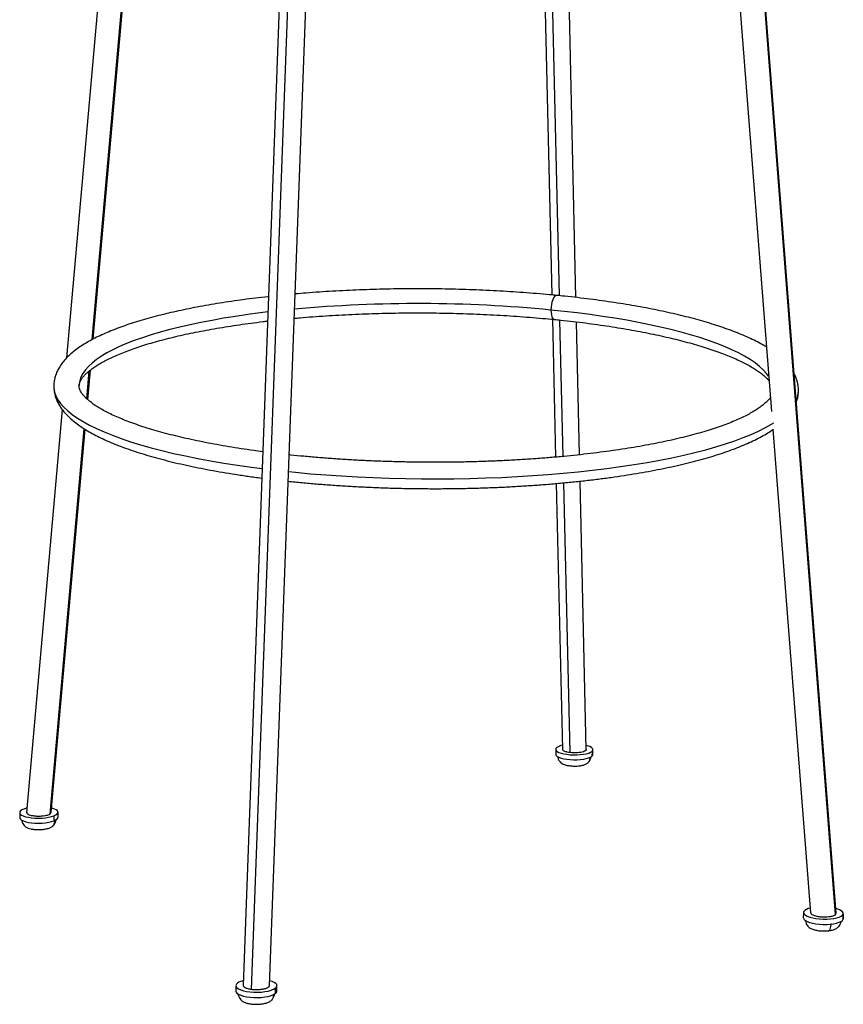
# Model space of a CAD drawing. Header units: millimetres. Extents: x -193 to 199, y 14 to 950.
# Tile 1 of 2: x -193 to 199, y 14 to 482. Entities that reach past the tile are written whole.
import ezdxf

# ---------------------------------------------------------------- set-up
doc = ezdxf.new("R2010")
doc.units = ezdxf.units.MM

msp = doc.modelspace()

# ---------------------------------------------------------------- linework, layer by layer
at = {"color": 7, "linetype": 'Continuous', "lineweight": 25}
for p, q in [((-143.8, 624.31), (-170.47, 321.12)), ((-158.38, 329.83), (-132.4, 622.83)), ((-157.88, 330.08), (-131.88, 623.24)), ((195.12, 57.16), (152.69, 604.08)), ((140.38, 603.11), (164.4, 295.6)), ((194.79, 56.52), (152.33, 603.77)), ((-65.74, 589.28), (-86.52, 22.72)), ((-61.88, 588.62), (-82.77, 20.88)), ((-74.09, 22.7), (-53.11, 588.81)), ((71.51, 349.88), (66.64, 563.84)), ((55.15, 557.7), (60.03, 351.08)), ((63.67, 350.72), (58.8, 559.51)), ((60.31, 339.52), (61.85, 273.98)), ((65.46, 274.3), (63.94, 339.15)), ((73.21, 275.1), (71.77, 338.27)), ((-160.87, 301.7), (-159.69, 314.98)), ((-160.43, 301.3), (-159.18, 315.4)), ((-172.62, 296.7), (-189.47, 105.05)), ((-178.37, 104.37), (-162.13, 287.48)), ((-177.84, 105.05), (-161.69, 287.2)), ((165.05, 287.27), (183, 57.34)), ((76.4, 134.94), (73.49, 262.56)), ((62.15, 261.44), (65.14, 135.04)), ((68.74, 133.49), (65.75, 261.78)), ((61.92, 135.09), (61.9, 132.77)), ((79.16, 134.09), (79.13, 131.76)), ((79.58, 132.56), (79.61, 134.88)), ((-192.77, 104.96), (-192.76, 102.58)), ((-176.49, 103.44), (-176.48, 101.05)), ((-174.54, 102.74), (-174.55, 105.12)), ((179.58, 57.46), (179.54, 54.99)), ((198.5, 56.76), (198.46, 54.28)), ((198.5, 54.55), (198.54, 57.03)), ((198.46, 54.28), (198.5, 54.55)), ((-90.07, 22.69), (-90.07, 20.15)), ((-71.32, 21.49), (-71.33, 18.94)), ((-70.55, 20.16), (-70.54, 22.71))]:
    msp.add_line(p, q, dxfattribs=at)
at = {"color": 7, "linetype": 'Continuous', "lineweight": 25, "flags": 128}
for points in [[(62.27, 350.86), (62.22, 350.87), (61.76, 350.74), (61.3, 350.33), (60.86, 349.65), (60.46, 348.76), (60.13, 347.68), (59.87, 346.47), (59.71, 345.2), (59.64, 343.92)], [(-74.78, 342.98), (-78.49, 342.53), (-84.43, 341.74), (-90.22, 340.89), (-95.86, 339.98), (-101.34, 339.01), (-106.66, 337.99), (-111.79, 336.91), (-116.74, 335.78), (-121.48, 334.59), (-126.03, 333.36), (-130.35, 332.08), (-134.45, 330.75), (-138.33, 329.38), (-141.96, 327.96), (-145.34, 326.51), (-148.48, 325.01), (-151.35, 323.49), (-153.95, 321.93), (-156.28, 320.34), (-158.33, 318.72), (-160.1, 317.08), (-161.58, 315.42), (-162.77, 313.74), (-163.65, 312.04), (-164.24, 310.33), (-164.53, 308.61), (-164.56, 307.83)], [(163.08, 312.42), (162.05, 313.81), (160.53, 315.48), (158.71, 317.14), (156.62, 318.78), (154.24, 320.39), (151.6, 321.98), (148.69, 323.53), (145.51, 325.05), (142.09, 326.54), (138.42, 327.99), (134.51, 329.41), (130.37, 330.78), (126.01, 332.1), (121.44, 333.38), (116.66, 334.61), (111.68, 335.8), (106.52, 336.93), (101.18, 338), (95.67, 339.02), (90, 339.99), (84.19, 340.9), (78.23, 341.75), (72.15, 342.53), (65.95, 343.26), (59.64, 343.92)], [(59.64, 343.92), (59.68, 342.71), (59.83, 341.62), (60.06, 340.71), (60.38, 340.02), (60.77, 339.59), (61.14, 339.44)], [(-176.55, 307.63), (-176.5, 306.64), (-176.17, 304.86), (-175.54, 303.07), (-174.6, 301.29), (-173.36, 299.52), (-171.81, 297.76), (-169.96, 296), (-167.8, 294.27), (-165.35, 292.55), (-162.59, 290.85), (-159.54, 289.18), (-156.21, 287.54), (-152.58, 285.93), (-148.67, 284.35), (-144.49, 282.81), (-140.05, 281.31), (-135.34, 279.86), (-130.37, 278.45), (-125.16, 277.09), (-119.72, 275.78), (-114.04, 274.53), (-108.15, 273.33), (-102.06, 272.2), (-95.76, 271.12), (-89.28, 270.12), (-82.63, 269.17), (-77.51, 268.51)], [(-65.03, 267.09), (-61.77, 266.77), (-54.56, 266.11), (-47.24, 265.53), (-39.83, 265.03), (-32.33, 264.6), (-24.78, 264.25), (-17.17, 263.99), (-9.54, 263.8), (-1.88, 263.69), (5.79, 263.66), (13.44, 263.72), (21.06, 263.85), (28.65, 264.06), (36.18, 264.36), (43.64, 264.73), (51.02, 265.18), (58.29, 265.71), (65.46, 266.31), (72.5, 266.99), (79.39, 267.74), (86.14, 268.57), (92.72, 269.46), (99.12, 270.42), (105.33, 271.45), (111.35, 272.54), (117.15, 273.69), (122.72, 274.91), (128.07, 276.17), (133.18, 277.5), (138.04, 278.87), (142.64, 280.29), (146.97, 281.76), (151.04, 283.26), (154.83, 284.81), (158.33, 286.4), (161.55, 288.02), (164.48, 289.66), (165.53, 290.31)], [(62.39, 135.9), (62.01, 135.44), (61.93, 134.97), (62.15, 134.5), (62.67, 134.05), (63.46, 133.63), (64.5, 133.25), (65.76, 132.94), (67.18, 132.69), (68.73, 132.52), (70.35, 132.44), (71.99, 132.44), (73.58, 132.53), (75.08, 132.71), (76.42, 132.96), (77.58, 133.28), (78.5, 133.66), (79.16, 134.09)], [(79.16, 134.09), (79.53, 134.54), (79.6, 135.01), (79.37, 135.48), (78.85, 135.93), (78.05, 136.35), (77.01, 136.72), (76.35, 136.9)], [(61.9, 132.77), (61.91, 132.65), (62.13, 132.18), (62.65, 131.73), (63.44, 131.31), (64.48, 130.93), (65.73, 130.61), (67.16, 130.37), (68.71, 130.2), (70.33, 130.12), (71.96, 130.12), (73.56, 130.21), (75.05, 130.38), (76.4, 130.64), (77.55, 130.96), (78.48, 131.34), (79.13, 131.76)], [(79.13, 131.76), (79.5, 132.22), (79.58, 132.56)], [(-190.8, 106.65), (-191.72, 106.23), (-192.36, 105.76), (-192.71, 105.27), (-192.74, 104.78), (-192.47, 104.29), (-191.9, 103.82), (-191.05, 103.4), (-189.94, 103.03), (-188.62, 102.74), (-187.13, 102.52), (-185.52, 102.38), (-183.84, 102.34), (-182.16, 102.39), (-180.53, 102.53), (-179.01, 102.76), (-177.65, 103.07), (-176.49, 103.44)], [(-189.29, 107.11), (-189.65, 107.02), (-190.8, 106.65)], [(-176.49, 103.44), (-175.58, 103.87), (-174.94, 104.33), (-174.61, 104.82), (-174.58, 105.32), (-174.86, 105.81), (-175.43, 106.27), (-176.29, 106.69), (-177.4, 107.06), (-177.66, 107.12)], [(-192.76, 102.58), (-192.73, 102.39), (-192.46, 101.9), (-191.89, 101.44), (-191.04, 101.01), (-189.93, 100.65), (-188.61, 100.35), (-187.12, 100.13), (-185.51, 100), (-183.83, 99.95), (-182.15, 100), (-180.52, 100.15), (-179, 100.37), (-177.64, 100.68), (-176.48, 101.05)], [(-176.48, 101.05), (-175.57, 101.48), (-174.94, 101.95), (-174.6, 102.44), (-174.54, 102.74)], [(179.63, 57.74), (179.61, 57.2), (179.92, 56.67), (180.53, 56.15), (181.44, 55.67), (182.61, 55.24), (184, 54.88), (185.56, 54.6), (187.24, 54.41), (188.99, 54.32), (190.74, 54.33), (192.43, 54.44), (194, 54.64), (195.41, 54.94), (196.6, 55.31), (197.53, 55.75), (198.17, 56.24), (198.5, 56.76)], [(198.5, 56.76), (198.51, 57.3), (198.19, 57.84), (197.57, 58.35), (196.66, 58.83), (195.49, 59.26), (194.94, 59.41)], [(179.54, 54.99), (179.57, 54.73), (179.88, 54.19), (180.49, 53.67), (181.4, 53.19), (182.57, 52.76), (183.96, 52.4), (185.52, 52.12), (187.2, 51.93), (188.95, 51.84), (190.7, 51.85), (192.39, 51.96), (193.96, 52.16), (195.37, 52.46), (196.55, 52.83), (197.48, 53.27), (198.13, 53.76), (198.46, 54.28)], [(-89.27, 23.93), (-89.83, 23.38), (-90.06, 22.81), (-89.96, 22.24), (-89.54, 21.68), (-88.8, 21.16), (-87.76, 20.69), (-86.48, 20.29), (-84.98, 19.97), (-83.32, 19.74), (-81.56, 19.62), (-79.75, 19.6), (-77.96, 19.69), (-76.26, 19.88), (-74.69, 20.16), (-73.32, 20.54), (-72.18, 20.99), (-71.32, 21.49)], [(-71.32, 21.49), (-70.77, 22.04), (-70.55, 22.61), (-70.65, 23.18), (-71.09, 23.74), (-71.84, 24.26), (-72.87, 24.73), (-74, 25.08)], [(-90.07, 20.15), (-89.97, 19.69), (-89.54, 19.13), (-88.8, 18.61), (-87.77, 18.14), (-86.48, 17.73), (-84.98, 17.41), (-83.32, 17.19), (-81.56, 17.06), (-79.75, 17.04), (-77.97, 17.13), (-76.26, 17.32), (-74.7, 17.61), (-73.32, 17.99), (-72.19, 18.44), (-71.33, 18.94)]]:
    msp.add_lwpolyline(points, dxfattribs=at)
at = {"color": 7, "linetype": 'Continuous', "lineweight": 25}
for centre, radius, start, end in [((-3.37, -304.44), 651.42, 84.449, 95.17898), ((165.97, 305.7), 11.27, 335.2735, 358.6076), ((66.25, 130.32), 6.78, 99.8972, 124.7577), ((183.42, 54.85), 4.77, 97.1043, 142.6094), ((-84.5, 16.54), 8.79, 102.712, 122.8511), ((-72.05, 20.27), 1.51, 298.6738, 356.0334)]:
    msp.add_arc(centre, radius, start, end, dxfattribs=at)
for points, knots in [([(62.27, 350.86), (61.19, 350.97), (58.06, 351.27), (52.82, 351.73), (46.53, 352.22), (40.17, 352.65), (33.77, 353.03), (27.32, 353.34), (20.83, 353.6), (14.32, 353.79), (7.79, 353.93), (1.25, 354), (-5.3, 354.02), (-11.83, 353.97), (-18.35, 353.87), (-24.84, 353.71), (-31.3, 353.48), (-37.72, 353.2), (-44.09, 352.86), (-50.39, 352.46), (-56.34, 352.02), (-60.15, 351.69), (-61.9, 351.54)], [0, 0, 0, 0, 0.027158, 0.078791, 0.130411, 0.182018, 0.233613, 0.285199, 0.336778, 0.38835, 0.439919, 0.491485, 0.543051, 0.594617, 0.646185, 0.697756, 0.749331, 0.800914, 0.852505, 0.904106, 0.95572, 1, 1, 1, 1]), ([(-74.51, 350.3), (-74.62, 350.29), (-76.73, 350.06), (-80.75, 349.58), (-86.54, 348.84), (-92.2, 348.04), (-97.74, 347.19), (-103.15, 346.28), (-108.42, 345.32), (-113.55, 344.3), (-118.52, 343.24), (-123.34, 342.12), (-127.99, 340.95), (-132.47, 339.73), (-136.77, 338.46), (-140.89, 337.15), (-144.83, 335.77), (-148.57, 334.35), (-152.11, 332.87), (-155.46, 331.34), (-158.6, 329.75), (-161.53, 328.08), (-164.25, 326.35), (-166.75, 324.54), (-169, 322.64), (-170.99, 320.66), (-172.7, 318.61), (-174.06, 316.57), (-175.12, 314.5), (-175.89, 312.43), (-176.37, 310.28), (-176.57, 308.68), (-176.53, 307.8), (-176.52, 307.63)], [0, 0, 0, 0, 0.0019405, 0.0362227, 0.0705225, 0.1048424, 0.1391854, 0.1735549, 0.2079551, 0.2423907, 0.276867, 0.3113906, 0.3459691, 0.3806117, 0.4153292, 0.4501345, 0.4850427, 0.5200716, 0.5552417, 0.5905754, 0.6260952, 0.6618185, 0.6977476, 0.7338484, 0.7699854, 0.8058382, 0.8409648, 0.8748723, 0.9039542, 0.9348404, 0.9644413, 0.9930941, 1, 1, 1, 1]), ([(162, 326.32), (161.6, 326.57), (160.26, 327.4), (157.76, 328.74), (154.5, 330.36), (151.02, 331.91), (147.35, 333.41), (143.48, 334.86), (139.43, 336.26), (135.19, 337.6), (130.77, 338.9), (126.18, 340.15), (121.43, 341.35), (116.51, 342.49), (111.44, 343.59), (106.23, 344.64), (100.87, 345.63), (95.38, 346.57), (89.76, 347.46), (84.03, 348.3), (78.18, 349.08), (72.23, 349.81), (66.92, 350.4), (63.57, 350.73), (62.27, 350.86)], [0, 0, 0, 0, 0.021131, 0.0701, 0.118821, 0.167278, 0.215483, 0.263464, 0.31125, 0.358868, 0.406345, 0.4537, 0.500951, 0.548115, 0.595203, 0.642227, 0.689195, 0.736115, 0.782994, 0.829836, 0.876648, 0.923433, 0.970194, 1, 1, 1, 1]), ([(-62.33, 339.97), (-61.41, 340.06), (-58.5, 340.33), (-53.5, 340.73), (-47.36, 341.17), (-41.14, 341.54), (-34.86, 341.86), (-28.54, 342.13), (-22.17, 342.33), (-15.77, 342.47), (-9.34, 342.55), (-2.9, 342.57), (3.54, 342.54), (9.98, 342.44), (16.4, 342.28), (22.8, 342.07), (29.17, 341.79), (35.5, 341.46), (41.78, 341.06), (48, 340.61), (54.04, 340.11), (58.4, 339.71), (60.72, 339.48), (61.14, 339.44)], [0, 0, 0, 0, 0.023636, 0.074546, 0.125474, 0.176417, 0.227373, 0.27834, 0.329317, 0.3803, 0.431289, 0.482282, 0.533277, 0.584272, 0.635266, 0.686257, 0.737242, 0.788221, 0.839192, 0.890153, 0.941102, 0.989345, 1, 1, 1, 1]), ([(-164.54, 307.83), (-164.54, 307.96), (-164.56, 308.34), (-164.42, 308.99), (-164.12, 309.84), (-163.63, 310.78), (-162.92, 311.81), (-161.95, 312.94), (-160.75, 314.12), (-159.31, 315.33), (-157.61, 316.58), (-155.67, 317.85), (-153.47, 319.14), (-151.03, 320.43), (-148.33, 321.72), (-145.4, 323), (-142.22, 324.26), (-138.82, 325.51), (-135.2, 326.74), (-131.36, 327.93), (-127.31, 329.1), (-123.06, 330.23), (-118.62, 331.32), (-114, 332.37), (-109.2, 333.38), (-104.23, 334.34), (-99.11, 335.26), (-93.84, 336.12), (-88.43, 336.94), (-82.88, 337.71), (-78.38, 338.28), (-75.69, 338.59), (-74.93, 338.67)], [0, 0, 0, 0, 0.019845, 0.060174, 0.095555, 0.128588, 0.163655, 0.197297, 0.230349, 0.263254, 0.296191, 0.329276, 0.362569, 0.396088, 0.429829, 0.463776, 0.49791, 0.532209, 0.566653, 0.601222, 0.6359, 0.670671, 0.705523, 0.740445, 0.775427, 0.810461, 0.845541, 0.880659, 0.915811, 0.950993, 0.986201, 1, 1, 1, 1]), ([(61.14, 339.44), (62.2, 339.33), (65.25, 339.02), (70.23, 338.47), (76.05, 337.76), (81.76, 336.99), (87.35, 336.18), (92.81, 335.31), (98.13, 334.39), (103.31, 333.43), (108.33, 332.42), (113.19, 331.37), (117.88, 330.27), (122.39, 329.14), (126.71, 327.96), (130.84, 326.76), (134.76, 325.52), (138.47, 324.25), (141.96, 322.96), (145.22, 321.65), (148.24, 320.32), (151.03, 318.99), (153.57, 317.65), (155.85, 316.32), (157.87, 315.01), (159.64, 313.72), (161.14, 312.47), (162.36, 311.31), (162.97, 310.6), (163.25, 310.26)], [0, 0, 0, 0, 0.0203635, 0.0590292, 0.0976816, 0.1363152, 0.174927, 0.2135141, 0.2520727, 0.2905988, 0.3290876, 0.3675335, 0.4059302, 0.4442702, 0.4825447, 0.5207435, 0.5588547, 0.5968645, 0.6347567, 0.6725129, 0.7101122, 0.7475317, 0.7847471, 0.821735, 0.8584762, 0.8949623, 0.9312065, 0.9672624, 1, 1, 1, 1]), ([(177.21, 305.41), (177.22, 305.59), (177.27, 306.47), (177.1, 308.04), (176.68, 310.09), (176.05, 311.95), (175.48, 313.09), (175.22, 313.6)], [0, 0, 0, 0, 0.063821, 0.308038, 0.55248, 0.800543, 1, 1, 1, 1]), ([(-176.52, 307.63), (-176.52, 307.1), (-176.5, 305.87), (-176.16, 303.97), (-175.56, 301.93), (-174.69, 299.93), (-173.56, 297.95), (-172.15, 295.98), (-170.45, 294.03), (-168.44, 292.1), (-166.13, 290.19), (-163.53, 288.32), (-160.64, 286.5), (-157.5, 284.74), (-154.11, 283.03), (-150.48, 281.38), (-146.62, 279.79), (-142.53, 278.24), (-138.22, 276.76), (-133.7, 275.32), (-128.96, 273.94), (-124.01, 272.61), (-118.86, 271.33), (-113.52, 270.11), (-108, 268.94), (-102.29, 267.83), (-96.41, 266.79), (-90.38, 265.8), (-84.17, 264.88), (-79.93, 264.28), (-77.72, 264.01), (-77.67, 264)], [0, 0, 0, 0, 0.022706, 0.052695, 0.082952, 0.113922, 0.145996, 0.179467, 0.214459, 0.250867, 0.288362, 0.326511, 0.364922, 0.403297, 0.441511, 0.47953, 0.517355, 0.555002, 0.592492, 0.629846, 0.667084, 0.704223, 0.741278, 0.778261, 0.815182, 0.852051, 0.888874, 0.925659, 0.96241, 0.999132, 1, 1, 1, 1]), ([(-77.21, 276.54), (-78.68, 276.73), (-82.21, 277.19), (-87.63, 277.99), (-93.49, 278.93), (-99.17, 279.91), (-104.67, 280.95), (-109.97, 282.04), (-115.07, 283.18), (-119.95, 284.35), (-124.61, 285.57), (-129.05, 286.82), (-133.24, 288.11), (-137.19, 289.42), (-140.88, 290.76), (-144.32, 292.11), (-147.48, 293.48), (-150.38, 294.85), (-153, 296.22), (-155.34, 297.57), (-157.39, 298.91), (-159.17, 300.21), (-160.67, 301.47), (-161.9, 302.67), (-162.86, 303.79), (-163.58, 304.82), (-164.09, 305.76), (-164.4, 306.62), (-164.55, 307.28), (-164.54, 307.68), (-164.54, 307.83)], [0, 0, 0, 0, 0.0265402, 0.0638434, 0.101119, 0.138363, 0.1755704, 0.2127357, 0.2498524, 0.286913, 0.3239085, 0.3608288, 0.3976618, 0.4343934, 0.4710076, 0.5074857, 0.5438069, 0.5799485, 0.615887, 0.6516001, 0.6870714, 0.7222969, 0.7572981, 0.7921426, 0.8269601, 0.8619432, 0.8975336, 0.9345568, 0.974619, 1, 1, 1, 1]), ([(176.26, 300.23), (176.43, 300.72), (176.84, 301.9), (177.16, 303.64), (177.19, 304.89), (177.21, 305.41)], [0, 0, 0, 0, 0.293015, 0.70358, 1, 1, 1, 1]), ([(163.87, 302.33), (163.83, 302.27), (163.58, 301.88), (162.87, 301.06), (161.72, 299.89), (160.29, 298.66), (158.6, 297.4), (156.64, 296.11), (154.41, 294.81), (151.9, 293.49), (149.12, 292.16), (146.06, 290.84), (142.74, 289.54), (139.16, 288.24), (135.32, 286.98), (131.23, 285.74), (126.9, 284.53), (122.33, 283.36), (117.54, 282.22), (112.53, 281.14), (107.31, 280.09), (101.89, 279.1), (96.29, 278.16), (90.5, 277.28), (84.55, 276.45), (78.44, 275.68), (72.19, 274.97), (65.8, 274.32), (59.29, 273.74), (52.67, 273.22), (45.95, 272.77), (39.14, 272.39), (32.26, 272.07), (25.33, 271.83), (18.34, 271.65), (11.33, 271.55), (4.29, 271.52), (-2.76, 271.55), (-9.8, 271.66), (-16.82, 271.84), (-23.81, 272.09), (-30.76, 272.4), (-37.64, 272.79), (-44.46, 273.25), (-51.19, 273.77), (-57.71, 274.34), (-62.21, 274.79), (-64.49, 275.03), (-64.74, 275.06)], [0, 0, 0, 0, 0.003915, 0.026033, 0.047641, 0.069078, 0.090507, 0.11201, 0.133639, 0.155414, 0.177334, 0.199393, 0.221578, 0.243874, 0.266268, 0.288747, 0.3113, 0.333917, 0.356588, 0.379306, 0.402065, 0.424858, 0.447682, 0.470532, 0.493405, 0.516297, 0.539206, 0.562129, 0.585065, 0.608012, 0.630969, 0.653932, 0.676903, 0.699878, 0.722858, 0.745841, 0.768827, 0.791813, 0.8148, 0.837786, 0.860771, 0.883753, 0.906731, 0.929704, 0.952672, 0.975632, 0.99737, 1, 1, 1, 1]), ([(-65.2, 262.53), (-64.68, 262.48), (-61.94, 262.18), (-56.92, 261.7), (-50.11, 261.11), (-43.2, 260.6), (-36.22, 260.15), (-29.18, 259.77), (-22.09, 259.47), (-14.96, 259.23), (-7.8, 259.07), (-0.63, 258.99), (6.54, 258.97), (13.7, 259.03), (20.84, 259.16), (27.94, 259.36), (35, 259.64), (41.99, 259.99), (48.91, 260.41), (55.75, 260.9), (62.49, 261.45), (69.13, 262.08), (75.64, 262.78), (82.03, 263.54), (88.28, 264.36), (94.38, 265.25), (100.33, 266.2), (106.1, 267.22), (111.7, 268.29), (117.12, 269.42), (122.34, 270.61), (127.36, 271.86), (132.18, 273.15), (136.79, 274.51), (141.18, 275.91), (145.35, 277.37), (149.29, 278.89), (153.01, 280.46), (156.5, 282.09), (159.74, 283.78), (162.62, 285.44), (164.29, 286.57), (165.06, 287.09)], [0, 0, 0, 0, 0.006053, 0.031453, 0.056845, 0.082228, 0.107604, 0.132974, 0.158338, 0.1837, 0.209058, 0.234415, 0.259772, 0.285128, 0.310486, 0.335846, 0.361209, 0.386576, 0.411949, 0.437328, 0.462716, 0.488112, 0.51352, 0.538941, 0.564377, 0.58983, 0.615304, 0.640801, 0.666324, 0.69188, 0.717471, 0.743106, 0.768789, 0.794531, 0.82034, 0.846229, 0.87221, 0.8983, 0.924513, 0.950865, 0.977363, 1, 1, 1, 1]), ([(62.87, 131.64), (62.9, 131.37), (62.98, 130.58), (63.52, 129.53), (64.26, 128.7), (65.05, 128.16), (66.05, 127.75), (67.36, 127.41), (68.73, 127.21), (70.07, 127.11), (71.32, 127.1), (72.77, 127.17), (74.33, 127.4), (75.9, 127.81), (76.62, 128.24), (77.01, 128.47)], [0, 0, 0, 0, 0.044945, 0.127906, 0.188479, 0.236416, 0.320162, 0.401927, 0.497877, 0.553472, 0.619162, 0.695725, 0.783965, 0.884995, 1, 1, 1, 1]), ([(68.74, 133.49), (68.26, 133.56), (67.17, 133.73), (66, 134.13), (65.26, 134.59), (65.2, 134.89), (65.17, 135.04)], [0, 0, 0, 0, 0.237322, 0.537721, 0.775479, 1, 1, 1, 1]), ([(76.36, 134.94), (76.37, 134.92), (76.47, 134.72), (76.09, 134.34), (75.19, 133.89), (73.85, 133.57), (72.2, 133.37), (70.42, 133.33), (69.26, 133.44), (68.74, 133.49)], [0, 0, 0, 0, 0.021185, 0.191452, 0.361719, 0.52313, 0.669336, 0.854062, 1, 1, 1, 1]), ([(78.19, 131.23), (78.17, 130.93), (78.11, 130.17), (77.72, 129.29), (77.3, 128.7), (77.07, 128.53), (77, 128.48)], [0, 0, 0, 0, 0.279457, 0.718795, 0.913486, 1, 1, 1, 1]), ([(77.34, 128.81), (77.48, 128.94), (77.9, 129.35), (78.33, 130.26), (78.63, 131.04), (78.66, 131.47), (78.67, 131.5)], [0, 0, 0, 0, 0.186401, 0.567955, 0.970226, 1, 1, 1, 1]), ([(-189.39, 105.05), (-189.4, 104.91), (-189.44, 104.61), (-188.81, 104.16), (-187.73, 103.74), (-186.13, 103.44), (-184.29, 103.3), (-182.46, 103.35), (-180.72, 103.55), (-179.25, 103.9), (-178.64, 104.23), (-178.37, 104.37)], [0, 0, 0, 0, 0.0864694, 0.190286, 0.3049256, 0.425873, 0.5468205, 0.6614601, 0.7652767, 0.8964136, 1, 1, 1, 1]), ([(-178.37, 104.37), (-178.15, 104.53), (-177.84, 104.74), (-177.91, 104.98), (-177.93, 105.04)], [0, 0, 0, 0, 0.7052647, 1, 1, 1, 1]), ([(-191.78, 101.42), (-191.77, 101.29), (-191.71, 100.68), (-191.32, 99.77), (-190.69, 98.84), (-189.85, 98.11), (-188.78, 97.59), (-187.47, 97.22), (-186.08, 97), (-184.71, 96.9), (-183.43, 96.89), (-181.94, 96.96), (-180.31, 97.19), (-178.66, 97.6), (-177.87, 98.02), (-177.45, 98.24)], [0, 0, 0, 0, 0.0213454, 0.0975551, 0.1609802, 0.2150946, 0.3051488, 0.3900549, 0.4890853, 0.5463126, 0.6137722, 0.6921086, 0.7819728, 0.8842836, 1, 1, 1, 1]), ([(-176.18, 101.23), (-176.2, 100.9), (-176.25, 100.09), (-176.62, 99.17), (-177.08, 98.52), (-177.35, 98.33), (-177.46, 98.25)], [0, 0, 0, 0, 0.280785, 0.690954, 0.872719, 1, 1, 1, 1]), ([(-177.07, 98.59), (-176.91, 98.73), (-176.41, 99.14), (-175.9, 100.13), (-175.55, 101.03), (-175.5, 101.54), (-175.49, 101.62)], [0, 0, 0, 0, 0.178009, 0.544722, 0.935148, 1, 1, 1, 1]), ([(183.07, 57.34), (183.1, 57.16), (183.17, 56.8), (184.01, 56.29), (185.29, 55.83), (187.04, 55.5), (189.01, 55.36), (190.89, 55.4), (192.64, 55.63), (194.03, 56), (194.56, 56.36), (194.79, 56.52)], [0, 0, 0, 0, 0.102539, 0.204529, 0.317152, 0.435972, 0.554792, 0.667415, 0.769406, 0.898236, 1, 1, 1, 1]), ([(194.79, 56.52), (194.97, 56.68), (195.2, 56.89), (195.08, 57.11), (195.06, 57.16)], [0, 0, 0, 0, 0.801077, 1, 1, 1, 1]), ([(180.51, 53.77), (180.52, 53.68), (180.56, 53.18), (180.85, 52.35), (181.32, 51.43), (181.97, 50.63), (182.7, 50.08), (183.57, 49.65), (184.55, 49.3), (185.64, 49.03), (186.97, 48.83), (188.35, 48.71), (189.99, 48.68), (191.08, 48.77), (191.66, 48.83)], [0, 0, 0, 0, 0.016971, 0.105783, 0.179072, 0.238227, 0.329843, 0.406755, 0.47744, 0.591764, 0.67153, 0.766184, 0.875721, 1, 1, 1, 1]), ([(192.58, 52.27), (192.56, 51.77), (192.52, 50.77), (192.3, 49.73), (192.06, 49.15), (191.86, 48.89), (191.65, 48.79), (191.51, 48.86), (191.44, 48.89)], [0, 0, 0, 0, 0.291125, 0.577452, 0.704337, 0.815905, 0.913214, 1, 1, 1, 1]), ([(191.66, 48.83), (192.21, 48.91), (193.23, 49.06), (194.7, 49.54), (195.76, 50.12), (196.61, 51.07), (197.12, 51.98), (197.43, 52.78), (197.48, 53.27), (197.49, 53.33)], [0, 0, 0, 0, 0.194521, 0.3621479, 0.613154, 0.7147943, 0.8351285, 0.9783085, 1, 1, 1, 1]), ([(-89.01, 18.84), (-89, 18.67), (-88.93, 17.97), (-88.47, 16.95), (-87.76, 15.96), (-86.87, 15.2), (-85.73, 14.64), (-84.29, 14.22), (-82.78, 13.97), (-81.29, 13.85), (-79.91, 13.83), (-78.3, 13.92), (-76.54, 14.19), (-74.76, 14.69), (-73.92, 15.2), (-73.47, 15.47)], [0, 0, 0, 0, 0.025647, 0.103631, 0.166026, 0.218, 0.306251, 0.390513, 0.488869, 0.545719, 0.612794, 0.690852, 0.780672, 0.883339, 1, 1, 1, 1]), ([(-82.77, 20.88), (-83.29, 20.97), (-84.47, 21.17), (-85.7, 21.66), (-86.44, 22.2), (-86.46, 22.56), (-86.47, 22.72)], [0, 0, 0, 0, 0.241546, 0.547292, 0.789281, 1, 1, 1, 1]), ([(-74.14, 22.7), (-74.12, 22.65), (-74.04, 22.4), (-74.52, 21.92), (-75.58, 21.37), (-77.11, 20.98), (-78.96, 20.74), (-80.94, 20.69), (-82.21, 20.82), (-82.77, 20.88)], [0, 0, 0, 0, 0.032434, 0.200744, 0.369054, 0.528611, 0.673136, 0.855739, 1, 1, 1, 1]), ([(-73.13, 15.81), (-72.96, 15.98), (-72.46, 16.45), (-71.95, 17.5), (-71.61, 18.41), (-71.57, 18.91), (-71.56, 18.96)], [0, 0, 0, 0, 0.197232, 0.567473, 0.957684, 1, 1, 1, 1]), ([(-72.21, 18.48), (-72.23, 18.15), (-72.29, 17.31), (-72.7, 16.36), (-73.16, 15.71), (-73.41, 15.53), (-73.48, 15.48)], [0, 0, 0, 0, 0.279428, 0.718786, 0.913485, 1, 1, 1, 1])]:
    msp.add_open_spline(points, degree=3, knots=knots, dxfattribs=at)

doc.saveas('drawing.dxf')
